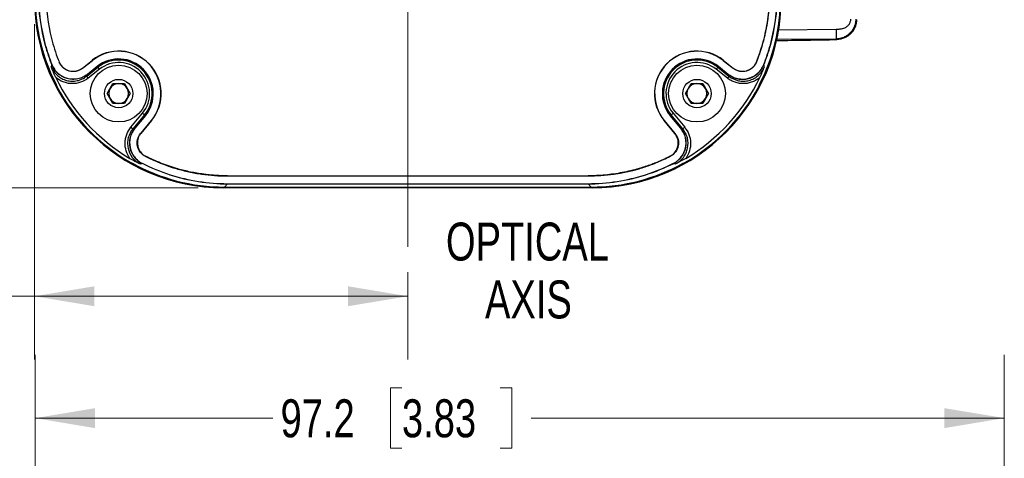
# Model space of a CAD drawing. Header units: millimetres. Extents: x 10 to 272, y 8 to 208.
# Tile 30 of 45: x 56 to 105, y 144 to 166. Entities that reach past the tile are written whole.
import ezdxf

# ---------------------------------------------------------------- set-up
doc = ezdxf.new("R2010")
doc.units = ezdxf.units.MM
doc.linetypes.add('CENTERX2', pattern=[20.32, 12.7, -2.54, 2.54, -2.54])
doc.styles.add('SLDTEXTSTYLE0', font='TXT', dxfattribs={"width": 0.75})
doc.dimstyles.new('SLDDIMSTYLE2', dxfattribs={"dimtxt": 1.905, "dimasz": 3, "dimexe": 0, "dimexo": 0.0625, "dimgap": 0.47625, "dimtad": 0, "dimtih": 1, "dimtoh": 1, "dimdec": 1, "dimlfac": 2, "dimrnd": 1e-09, "dimzin": 12, "dimdsep": 46, "dimtxsty": 'SLDTEXTSTYLE0', "dimsah": 1, "dimcen": 0.09, "dimadec": 0, "dimazin": 3, "dimtfac": 1, "dimtdec": 1, "dimtofl": 0, "dimtmove": 0, "dimatfit": 3, "dimfxl": 1, "dimfrac": 2, "dimtolj": 1, "dimtzin": 12, "dimarcsym": 0})

# ---------------------------------------------------------------- blocks, each defined once
blk = doc.blocks.new('_D_2')
at = {"color": 7, "linetype": 'Continuous', "lineweight": 18}
for p, q in [((56.877, 130.009), (56.877, 149.669)), ((105.481, 104.774), (105.481, 149.669)), ((75.274, 148.006), (74.693, 148.006)), ((74.693, 148.006), (74.693, 144.982)), ((80.2, 148.006), (80.781, 148.006)), ((80.781, 148.006), (80.781, 144.982)), ((56.877, 146.494), (68.8, 146.494)), ((105.481, 146.494), (81.747, 146.494)), ((74.693, 144.982), (75.274, 144.982)), ((80.781, 144.982), (80.2, 144.982))]:
    blk.add_line(p, q, dxfattribs=at)
for points in [[(56.877, 146.494), (59.877, 145.994), (59.877, 146.994)], [(105.481, 146.494), (102.481, 146.994), (102.481, 145.994)]]:
    blk.add_solid(points, dxfattribs=at)
at = {"color": 7, "linetype": 'Continuous', "lineweight": 18, "char_height": 1.905, "attachment_point": 1, "style": 'SLDTEXTSTYLE0'}
for s, insert in [('97.2', (69.186, 147.438)), ('3.83', (75.274, 147.438))]:
    blk.add_mtext(s, dxfattribs=dict(at, insert=insert))
blk = doc.blocks.new('_D_8')
at = {"color": 7, "linetype": 'Continuous', "lineweight": 18}
for p, q in [((56.844, 166.262), (56.844, 149.435)), ((48.914, 154.122), (48.333, 154.122)), ((48.333, 154.122), (48.333, 151.098)), ((53.84, 154.122), (54.421, 154.122)), ((54.421, 154.122), (54.421, 151.098)), ((75.568, 153.82), (75.568, 149.435)), ((56.844, 152.61), (55.388, 152.61)), ((75.568, 152.61), (56.844, 152.61)), ((48.333, 151.098), (48.914, 151.098)), ((54.421, 151.098), (53.84, 151.098))]:
    blk.add_line(p, q, dxfattribs=at)
for points in [[(56.844, 152.61), (59.844, 152.11), (59.844, 153.11)], [(75.568, 152.61), (72.568, 153.11), (72.568, 152.11)]]:
    blk.add_solid(points, dxfattribs=at)
at = {"color": 7, "linetype": 'Continuous', "lineweight": 18, "char_height": 1.905, "attachment_point": 1, "style": 'SLDTEXTSTYLE0'}
for s, insert in [('37.4', (42.826, 153.554)), ('1.47', (48.914, 153.554))]:
    blk.add_mtext(s, dxfattribs=dict(at, insert=insert))
blk = doc.blocks.new('_D_9')
at = {"color": 7, "linetype": 'Continuous', "lineweight": 18}
for p, q in [((65.048, 202.506), (39.666, 202.506)), ((42.841, 202.506), (42.841, 186.528)), ((42.841, 186.142), (42.261, 186.142)), ((42.261, 186.142), (42.261, 183.117)), ((47.768, 186.142), (48.348, 186.142)), ((48.348, 186.142), (48.348, 183.117)), ((42.261, 183.117), (42.841, 183.117)), ((42.841, 158.058), (42.841, 182.73)), ((48.348, 183.117), (47.768, 183.117)), ((65.048, 158.058), (39.666, 158.058))]:
    blk.add_line(p, q, dxfattribs=at)
for points in [[(42.841, 202.506), (42.341, 199.506), (43.341, 199.506)], [(42.841, 158.058), (43.341, 161.058), (42.341, 161.058)]]:
    blk.add_solid(points, dxfattribs=at)
at = {"color": 7, "linetype": 'Continuous', "lineweight": 18, "char_height": 1.905, "attachment_point": 1, "style": 'SLDTEXTSTYLE0'}
for s, insert in [('88.9', (36.754, 185.573)), ('3.50', (42.841, 185.573))]:
    blk.add_mtext(s, dxfattribs=dict(at, insert=insert))
blk = doc.blocks.new('SW_NOTE_8')
at = {"color": 0, "linetype": 'Continuous', "lineweight": 0, "char_height": 1.905, "attachment_point": 2, "style": 'SLDTEXTSTYLE0'}
for s, insert in [('OPTICAL', (5.149, 2.456)), ('AXIS', (5.197, -0.449))]:
    blk.add_mtext(s, dxfattribs=dict(at, insert=insert))

msp = doc.modelspace()

# ---------------------------------------------------------------- linework, layer by layer
at = {"color": 7, "linetype": 'CENTERX2', "lineweight": 18}
msp.add_line((75.568, 155.09), (75.568, 203.656), dxfattribs=at)
at = {"color": 7, "linetype": 'Continuous', "lineweight": 25}
for p, q in [((94.149, 165.988), (97.048, 166.019)), ((97.057, 165.519), (94.044, 165.487)), ((97.087, 165.49), (97.057, 165.519)), ((59.247, 164.048), (59.751, 164.447)), ((59.25, 164.059), (59.747, 164.452)), ((59.751, 164.447), (59.747, 164.452)), ((91.386, 164.447), (91.39, 164.452)), ((91.386, 164.447), (91.89, 164.048)), ((91.39, 164.452), (91.887, 164.059)), ((57.718, 164.219), (57.717, 164.22)), ((59.25, 164.059), (59.247, 164.048)), ((59.463, 163.653), (60.026, 164.099)), ((59.995, 164.138), (59.498, 163.745)), ((59.501, 163.757), (59.99, 164.144)), ((60.104, 164.001), (59.541, 163.555)), ((59.99, 164.144), (59.995, 164.138)), ((59.995, 164.138), (60.026, 164.099)), ((91.596, 163.555), (91.033, 164.001)), ((91.11, 164.099), (91.142, 164.138)), ((91.11, 164.099), (91.673, 163.653)), ((91.146, 164.144), (91.142, 164.138)), ((91.638, 163.745), (91.142, 164.138)), ((91.146, 164.144), (91.635, 163.757)), ((93.419, 164.22), (93.417, 164.233)), ((93.42, 164.22), (93.419, 164.219)), ((60.491, 162.782), (60.78, 163.282)), ((60.78, 163.282), (61.357, 163.282)), ((61.357, 163.282), (61.646, 162.782)), ((89.491, 162.782), (89.78, 163.282)), ((89.78, 163.282), (90.357, 163.282)), ((90.357, 163.282), (90.646, 162.782)), ((60.78, 162.282), (60.491, 162.782)), ((61.646, 162.782), (61.357, 162.282)), ((89.78, 162.282), (89.491, 162.782)), ((90.646, 162.782), (90.357, 162.282)), ((61.357, 162.282), (60.78, 162.282)), ((90.357, 162.282), (89.78, 162.282)), ((61.683, 161.087), (62.265, 161.79)), ((62.361, 161.71), (61.779, 161.008)), ((61.871, 161.038), (62.4, 161.678)), ((62.406, 161.673), (61.882, 161.041)), ((62.361, 161.71), (62.4, 161.678)), ((62.406, 161.673), (62.4, 161.678)), ((88.731, 161.673), (88.736, 161.678)), ((89.255, 161.041), (88.731, 161.673)), ((88.736, 161.678), (88.775, 161.71)), ((88.736, 161.678), (89.266, 161.038)), ((89.358, 161.008), (88.775, 161.71)), ((88.871, 161.79), (89.454, 161.087)), ((62.703, 161.427), (62.167, 160.781)), ((62.708, 161.423), (62.178, 160.783)), ((62.703, 161.427), (62.708, 161.423)), ((88.434, 161.427), (88.428, 161.423)), ((88.958, 160.783), (88.428, 161.423)), ((88.969, 160.781), (88.434, 161.427)), ((62.404, 159.634), (62.416, 159.636)), ((62.236, 159.279), (62.235, 159.28)), ((88.902, 159.28), (88.901, 159.279)), ((66.533, 158.645), (66.533, 158.652)), ((66.533, 158.652), (84.604, 158.652)), ((66.533, 158.645), (84.604, 158.645)), ((84.604, 158.645), (84.604, 158.652)), ((84.818, 158.058), (66.318, 158.058)), ((66.533, 158.252), (66.371, 158.09)), ((66.371, 158.09), (84.765, 158.09)), ((66.533, 158.259), (66.533, 158.252)), ((66.533, 158.259), (84.604, 158.259)), ((66.533, 158.252), (84.604, 158.252)), ((84.604, 158.259), (84.604, 158.252)), ((84.765, 158.09), (84.604, 158.252))]:
    msp.add_line(p, q, dxfattribs=at)
at = {"color": 7, "linetype": 'Continuous', "lineweight": 25, "flags": 128}
for points in [[(57.717, 164.22), (57.718, 164.226), (57.719, 164.23), (57.72, 164.233)], [(60.026, 164.099), (60.028, 164.096), (60.033, 164.09), (60.04, 164.081), (60.05, 164.069), (60.062, 164.054), (60.075, 164.037), (60.089, 164.019), (60.104, 164.001)], [(91.11, 164.099), (91.108, 164.096), (91.104, 164.09), (91.096, 164.081), (91.087, 164.069), (91.075, 164.054), (91.062, 164.037), (91.048, 164.019), (91.033, 164.001)], [(91.89, 164.048), (91.889, 164.049), (91.888, 164.053), (91.887, 164.057), (91.887, 164.059)], [(93.048, 164.369), (93.05, 164.363), (93.05, 164.362), (93.051, 164.358), (93.051, 164.356)], [(59.463, 163.653), (59.465, 163.651), (59.47, 163.645), (59.477, 163.635), (59.487, 163.623), (59.499, 163.609), (59.512, 163.592), (59.526, 163.574), (59.541, 163.555)], [(91.673, 163.653), (91.671, 163.651), (91.666, 163.645), (91.659, 163.635), (91.65, 163.623), (91.638, 163.609), (91.625, 163.592), (91.61, 163.574), (91.596, 163.555)], [(62.361, 161.71), (62.359, 161.712), (62.353, 161.717), (62.344, 161.725), (62.332, 161.735), (62.318, 161.747), (62.301, 161.76), (62.283, 161.775), (62.265, 161.79)], [(88.775, 161.71), (88.778, 161.712), (88.784, 161.717), (88.793, 161.725), (88.805, 161.735), (88.819, 161.747), (88.835, 161.76), (88.853, 161.775), (88.871, 161.79)], [(61.779, 161.008), (61.777, 161.01), (61.771, 161.014), (61.762, 161.022), (61.75, 161.032), (61.735, 161.044), (61.719, 161.057), (61.701, 161.072), (61.683, 161.087)], [(89.358, 161.008), (89.36, 161.01), (89.366, 161.014), (89.375, 161.022), (89.387, 161.032), (89.401, 161.044), (89.418, 161.057), (89.435, 161.072), (89.454, 161.087)], [(62.167, 160.781), (62.169, 160.781), (62.172, 160.782), (62.176, 160.782), (62.178, 160.783)], [(88.958, 160.783), (88.96, 160.783), (88.964, 160.782), (88.968, 160.781), (88.969, 160.781)], [(88.732, 159.634), (88.726, 159.635), (88.722, 159.636), (88.72, 159.636)], [(62.248, 159.281), (62.242, 159.28), (62.241, 159.28), (62.237, 159.28), (62.236, 159.279)], [(88.901, 159.279), (88.895, 159.28), (88.891, 159.281), (88.889, 159.281)]]:
    msp.add_lwpolyline(points, dxfattribs=at)
at = {"color": 7, "linetype": 'Continuous', "lineweight": 25}
for centre, radius in [((61.068, 162.782), 1.425), ((90.068, 162.782), 1.425), ((61.068, 162.782), 0.713), ((90.068, 162.782), 0.713)]:
    msp.add_circle(centre, radius, dxfattribs=at)
for centre, radius, start, end in [((66.318, 167.532), 9.474, 180, 270), ((84.818, 167.532), 9.474, 270, 0), ((87.668, 665.154), 499.75, 270.73274, 271.07992), ((87.818, 665.154), 499.75, 270.7155, 271.06271), ((61.068, 162.782), 2.13, 320.3558, 128.3558), ((61.068, 162.782), 2.123, 320.3558, 128.3558), ((61.068, 162.782), 1.737, 320.3558, 128.3558), ((61.068, 162.782), 1.73, 320.3558, 128.3558), ((61.068, 162.782), 1.679, 320.3558, 128.3558), ((90.068, 162.782), 2.13, 51.6442, 219.6442), ((90.068, 162.782), 2.123, 51.6442, 219.6442), ((90.068, 162.782), 1.737, 51.6442, 219.6442), ((90.068, 162.782), 1.73, 51.6442, 219.6442), ((90.068, 162.782), 1.679, 51.6442, 219.6442), ((67.367, 162.29), 9.508, 167.374, 167.4485), ((61.068, 162.782), 1.554, 320.3558, 128.3558), ((90.068, 162.782), 1.554, 51.6442, 219.6442), ((69.061, 161.199), 9.896, 165.0236, 165.0912), ((84.241, 161.777), 7.655, 14.8989, 14.9863), ((61.068, 162.782), 0.5, 150, 210), ((61.068, 162.782), 0.5, 90, 150), ((61.068, 162.782), 0.5, 30, 90), ((61.068, 162.782), 0.5, 330, 30), ((90.068, 162.782), 0.5, 150, 210), ((90.068, 162.782), 0.5, 90, 150), ((90.068, 162.782), 0.5, 30, 90), ((90.068, 162.782), 0.5, 330, 30), ((61.068, 162.782), 0.5, 210, 270), ((61.068, 162.782), 0.5, 270, 330), ((90.068, 162.782), 0.5, 210, 270), ((90.068, 162.782), 0.5, 270, 330), ((61.754, 161.626), 0.599, 281.2032, 282.2735), ((91.055, 169.675), 8.82, 258.2253, 258.298)]:
    msp.add_arc(centre, radius, start, end, dxfattribs=at)
for centre, major_axis, ratio, start_param, end_param in [((66.383, 167.596), (-6.726, -6.726), 0.998783, 5.498396, 5.974548), ((84.754, 167.596), (6.726, -6.726), 0.998783, 0.308638, 0.784789), ((63.703, 164.916), (6.823, 18.309), 0.277323, 1.711644, 1.716967), ((87.434, 164.916), (-6.823, 18.309), 0.277323, 4.566219, 4.571542), ((66.489, 167.703), (-6.726, -6.726), 0.998783, 5.944211, 6.532931), ((64.416, 164.015), (6.983, 17.246), 0.241094, 1.683683, 1.688985), ((84.647, 167.703), (6.726, -6.726), 0.998783, 6.03344, 6.622159), ((86.721, 164.015), (-6.983, 17.246), 0.241094, 4.5942, 4.599502), ((66.12, 167.333), (0.476, 10.173), 0.873123, 2.026539, 2.036502), ((66.374, 167.588), (-6.726, -6.726), 0.998783, 5.984511, 6.552051), ((84.762, 167.588), (6.726, -6.726), 0.998783, 6.01432, 6.581859), ((85.017, 167.333), (-0.476, 10.173), 0.873123, 4.246683, 4.256647), ((63.541, 166.373), (16.837, 6.53), 0.246602, 4.512691, 4.5181), ((87.596, 166.373), (16.837, -6.53), 0.246602, 4.906678, 4.912087), ((66.313, 167.527), (10.225, 1.439), 0.871404, 4.123225, 4.132563), ((66.383, 167.596), (-6.726, -6.726), 0.998783, 0.278203, 0.784789), ((64.426, 165.639), (17.899, 6.363), 0.283792, 4.484315, 4.489758), ((84.754, 167.596), (6.726, -6.726), 0.998783, 5.498396, 6.004983), ((86.711, 165.639), (17.899, -6.363), 0.283792, 4.93502, 4.940463), ((84.823, 167.527), (10.225, -1.439), 0.871404, 5.292215, 5.301553)]:
    msp.add_ellipse(centre, major_axis=major_axis, ratio=ratio, start_param=start_param, end_param=end_param, dxfattribs=at)
for points in [[(57.039, 167.746), (57.039, 166.892), (57.154, 166.038), (57.382, 165.214)], [(93.755, 165.214), (93.982, 166.038), (94.098, 166.892), (94.098, 167.746)], [(57.382, 165.214), (57.475, 164.877), (57.587, 164.545), (57.717, 164.22)], [(93.419, 164.22), (93.549, 164.545), (93.661, 164.877), (93.755, 165.214)], [(59.498, 163.745), (59.498, 163.745), (59.498, 163.745), (59.498, 163.745)], [(91.639, 163.745), (91.639, 163.745), (91.639, 163.745), (91.638, 163.745)], [(61.87, 161.038), (61.87, 161.038), (61.87, 161.038), (61.871, 161.038)], [(89.266, 161.038), (89.266, 161.038), (89.266, 161.038), (89.266, 161.038)], [(87.497, 158.703), (87.98, 158.857), (88.449, 159.05), (88.901, 159.279)], [(63.639, 158.703), (64.573, 158.405), (65.552, 158.252), (66.533, 158.252)], [(84.604, 158.252), (85.584, 158.252), (86.564, 158.405), (87.497, 158.703)]]:
    msp.add_open_spline(points, degree=3, dxfattribs=at)
for points, knots in [([(57.046, 167.746), (57.046, 166.892), (57.161, 166.039), (57.481, 164.883), (57.592, 164.554), (57.72, 164.233)], [5.4983961, 5.4983961, 5.4983961, 5.4983961, 5.7680309, 5.7680309, 5.8773769, 5.8773769, 5.8773769, 5.8773769]), ([(57.432, 167.746), (57.432, 166.998), (57.522, 166.266), (57.745, 165.369), (57.795, 165.191), (57.907, 164.836), (57.969, 164.659), (58.052, 164.442), (58.069, 164.399), (58.086, 164.357)], [0, 0, 0, 0, 0.5, 0.5, 0.625, 0.625, 0.75, 0.75, 0.7806814, 0.7806814, 0.7806814, 0.7806814]), ([(93.698, 167.746), (93.698, 167.671), (93.696, 167.522), (93.688, 167.299), (93.674, 167.076), (93.655, 166.853), (93.631, 166.632), (93.601, 166.411), (93.565, 166.191), (93.524, 165.971), (93.478, 165.753), (93.412, 165.474), (93.32, 165.139), (93.195, 164.75), (93.097, 164.496), (93.048, 164.369)], [0, 0, 0, 0, 0.064801, 0.129443, 0.193964, 0.258403, 0.3228, 0.387193, 0.451622, 0.516125, 0.580742, 0.645511, 0.763994, 0.882077, 1, 1, 1, 1]), ([(93.051, 164.356), (93.205, 164.74), (93.332, 165.132), (93.477, 165.713), (93.517, 165.894), (93.585, 166.259), (93.613, 166.444), (93.682, 167), (93.705, 167.372), (93.705, 167.746)], [0.2203811, 0.2203811, 0.2203811, 0.2203811, 0.5, 0.5, 0.625, 0.625, 0.75, 0.75, 1, 1, 1, 1]), ([(93.417, 164.233), (93.545, 164.554), (93.656, 164.883), (93.975, 166.039), (94.091, 166.892), (94.091, 167.746)], [0.4058084, 0.4058084, 0.4058084, 0.4058084, 0.5151544, 0.5151544, 0.7847892, 0.7847892, 0.7847892, 0.7847892]), ([(97.048, 166.019), (97.064, 166.019), (97.097, 166.02), (97.147, 166.02), (97.199, 166.021), (97.276, 166.026), (97.373, 166.042), (97.493, 166.084), (97.604, 166.153), (97.684, 166.236), (97.733, 166.315), (97.761, 166.381), (97.78, 166.451), (97.783, 166.499), (97.784, 166.523)], [0, 0, 0, 0, 0.049263, 0.098527, 0.150027, 0.204229, 0.328046, 0.443732, 0.580494, 0.714096, 0.78504, 0.855949, 0.928772, 1, 1, 1, 1]), ([(98.034, 166.523), (98.034, 166.504), (98.033, 166.464), (98.027, 166.403), (98.018, 166.341), (98.004, 166.277), (97.986, 166.212), (97.96, 166.14), (97.923, 166.06), (97.879, 165.983), (97.823, 165.903), (97.734, 165.797), (97.602, 165.688), (97.447, 165.603), (97.309, 165.554), (97.181, 165.526), (97.097, 165.521), (97.057, 165.519)], [0, 0, 0, 0, 0.037032, 0.075634, 0.115846, 0.157702, 0.201233, 0.246467, 0.305412, 0.371577, 0.417703, 0.497342, 0.641471, 0.750176, 0.840111, 0.923292, 1, 1, 1, 1]), ([(98.068, 166.489), (98.068, 166.424), (98.062, 166.36), (98.037, 166.234), (98.018, 166.171), (97.969, 166.051), (97.939, 165.994), (97.869, 165.886), (97.827, 165.835), (97.737, 165.743), (97.688, 165.702), (97.581, 165.628), (97.524, 165.597), (97.347, 165.52), (97.217, 165.492), (97.087, 165.49)], [0, 0, 0, 0, 0.125, 0.125, 0.25, 0.25, 0.375, 0.375, 0.5, 0.5, 0.625, 0.625, 0.75, 0.75, 1, 1, 1, 1]), ([(97.048, 166.019), (97.049, 165.961), (97.05, 165.898), (97.052, 165.776), (97.053, 165.717), (97.055, 165.62), (97.056, 165.582), (97.057, 165.532), (97.057, 165.52), (97.057, 165.519)], [0, 0, 0, 0, 0.25, 0.25, 0.5, 0.5, 0.75, 0.75, 1, 1, 1, 1]), ([(57.913, 163.593), (57.87, 163.682), (57.83, 163.771), (57.755, 163.947), (57.72, 164.034), (57.686, 164.121)], [0, 0, 0, 0, 0.5, 0.5, 1, 1, 1, 1]), ([(57.686, 164.121), (57.719, 164.038), (57.763, 163.959), (57.866, 163.814), (57.925, 163.749), (58.059, 163.631), (58.132, 163.58), (58.288, 163.497), (58.373, 163.464), (58.544, 163.419), (58.631, 163.407), (58.81, 163.403), (58.899, 163.411), (59.072, 163.447), (59.158, 163.476), (59.318, 163.551), (59.393, 163.597), (59.463, 163.653)], [0, 0, 0, 0, 0.125, 0.125, 0.25, 0.25, 0.375, 0.375, 0.5, 0.5, 0.625, 0.625, 0.75, 0.75, 0.875, 0.875, 1, 1, 1, 1]), ([(59.498, 163.745), (59.427, 163.689), (59.352, 163.643), (59.191, 163.568), (59.105, 163.54), (58.931, 163.504), (58.842, 163.496), (58.664, 163.501), (58.576, 163.514), (58.404, 163.559), (58.32, 163.592), (58.164, 163.676), (58.09, 163.727), (57.956, 163.845), (57.897, 163.911), (57.794, 164.057), (57.751, 164.136), (57.718, 164.219)], [0, 0, 0, 0, 0.125, 0.125, 0.25, 0.25, 0.375, 0.375, 0.5, 0.5, 0.625, 0.625, 0.75, 0.75, 0.875, 0.875, 1, 1, 1, 1]), ([(57.72, 164.233), (57.753, 164.149), (57.795, 164.071), (57.897, 163.926), (57.958, 163.858), (58.09, 163.74), (58.164, 163.688), (58.321, 163.603), (58.404, 163.571), (58.576, 163.525), (58.666, 163.512), (58.843, 163.506), (58.933, 163.514), (59.108, 163.55), (59.192, 163.578), (59.354, 163.653), (59.431, 163.701), (59.501, 163.757)], [0, 0, 0, 0, 0.125, 0.125, 0.25, 0.25, 0.375, 0.375, 0.5, 0.5, 0.625, 0.625, 0.75, 0.75, 0.875, 0.875, 1, 1, 1, 1]), ([(59.247, 164.048), (59.201, 164.011), (59.152, 163.981), (59.047, 163.932), (58.991, 163.913), (58.821, 163.878), (58.702, 163.881), (58.477, 163.941), (58.372, 163.997), (58.241, 164.113), (58.203, 164.156), (58.136, 164.251), (58.107, 164.302), (58.086, 164.357)], [0, 0, 0, 0, 0.125, 0.125, 0.25, 0.25, 0.5, 0.5, 0.75, 0.75, 0.875, 0.875, 1, 1, 1, 1]), ([(58.088, 164.369), (58.11, 164.314), (58.138, 164.264), (58.204, 164.169), (58.244, 164.125), (58.374, 164.009), (58.479, 163.953), (58.703, 163.893), (58.822, 163.889), (58.993, 163.925), (59.048, 163.943), (59.154, 163.992), (59.204, 164.023), (59.25, 164.059)], [0, 0, 0, 0, 0.125, 0.125, 0.25, 0.25, 0.5, 0.5, 0.75, 0.75, 0.875, 0.875, 1, 1, 1, 1]), ([(91.635, 163.757), (91.706, 163.701), (91.781, 163.654), (91.942, 163.579), (92.029, 163.55), (92.202, 163.514), (92.292, 163.506), (92.471, 163.511), (92.559, 163.524), (92.731, 163.57), (92.815, 163.603), (92.971, 163.687), (93.045, 163.739), (93.179, 163.858), (93.238, 163.924), (93.34, 164.07), (93.384, 164.149), (93.417, 164.233)], [0, 0, 0, 0, 0.125, 0.125, 0.25, 0.25, 0.375, 0.375, 0.5, 0.5, 0.625, 0.625, 0.75, 0.75, 0.875, 0.875, 1, 1, 1, 1]), ([(91.639, 163.745), (91.78, 163.634), (91.946, 163.557), (92.206, 163.504), (92.296, 163.496), (92.474, 163.501), (92.561, 163.514), (92.734, 163.56), (92.817, 163.593), (92.973, 163.676), (93.047, 163.728), (93.247, 163.904), (93.352, 164.053), (93.419, 164.219)], [0, 0, 0, 0, 0.25, 0.25, 0.375, 0.375, 0.5, 0.5, 0.625, 0.625, 0.75, 0.75, 1, 1, 1, 1]), ([(91.673, 163.653), (91.814, 163.542), (91.977, 163.465), (92.239, 163.41), (92.327, 163.403), (92.505, 163.407), (92.594, 163.42), (92.765, 163.465), (92.849, 163.497), (93.006, 163.581), (93.078, 163.631), (93.212, 163.749), (93.272, 163.816), (93.374, 163.96), (93.417, 164.038), (93.451, 164.121)], [0, 0, 0, 0, 0.25, 0.25, 0.375, 0.375, 0.5, 0.5, 0.625, 0.625, 0.75, 0.75, 0.875, 0.875, 1, 1, 1, 1]), ([(91.887, 164.059), (91.933, 164.023), (91.982, 163.992), (92.087, 163.943), (92.143, 163.924), (92.313, 163.889), (92.432, 163.892), (92.657, 163.952), (92.762, 164.008), (92.893, 164.124), (92.931, 164.167), (92.998, 164.262), (93.027, 164.314), (93.048, 164.369)], [0, 0, 0, 0, 0.125, 0.125, 0.25, 0.25, 0.5, 0.5, 0.75, 0.75, 0.875, 0.875, 1, 1, 1, 1]), ([(93.051, 164.356), (93.029, 164.302), (93.002, 164.251), (92.935, 164.157), (92.896, 164.113), (92.766, 163.998), (92.661, 163.941), (92.436, 163.881), (92.317, 163.878), (92.146, 163.913), (92.091, 163.931), (91.986, 163.98), (91.936, 164.011), (91.89, 164.048)], [0, 0, 0, 0, 0.125, 0.125, 0.25, 0.25, 0.5, 0.5, 0.75, 0.75, 0.875, 0.875, 1, 1, 1, 1]), ([(93.224, 163.593), (93.267, 163.682), (93.306, 163.771), (93.382, 163.947), (93.417, 164.034), (93.451, 164.121)], [0, 0, 0, 0, 0.5, 0.5, 1, 1, 1, 1]), ([(59.541, 163.555), (59.424, 163.463), (59.295, 163.393), (59.013, 163.298), (58.867, 163.276), (58.645, 163.282), (58.572, 163.29), (58.428, 163.319), (58.357, 163.339), (58.15, 163.42), (58.025, 163.496), (57.913, 163.593)], [0, 0, 0, 0, 0.25, 0.25, 0.5, 0.5, 0.625, 0.625, 0.75, 0.75, 1, 1, 1, 1]), ([(93.224, 163.593), (93.168, 163.545), (93.109, 163.501), (92.983, 163.425), (92.915, 163.392), (92.778, 163.339), (92.708, 163.319), (92.564, 163.29), (92.49, 163.282), (92.343, 163.278), (92.27, 163.283), (92.125, 163.305), (92.052, 163.322), (91.913, 163.369), (91.846, 163.398), (91.716, 163.468), (91.654, 163.509), (91.596, 163.555)], [0, 0, 0, 0, 0.125, 0.125, 0.25, 0.25, 0.375, 0.375, 0.5, 0.5, 0.625, 0.625, 0.75, 0.75, 0.875, 0.875, 1, 1, 1, 1]), ([(61.633, 159.525), (61.549, 159.64), (61.486, 159.768), (61.404, 160.034), (61.385, 160.176), (61.392, 160.385), (61.4, 160.454), (61.428, 160.592), (61.447, 160.66), (61.522, 160.856), (61.593, 160.979), (61.683, 161.087)], [0, 0, 0, 0, 0.25, 0.25, 0.5, 0.5, 0.625, 0.625, 0.75, 0.75, 1, 1, 1, 1]), ([(61.779, 161.008), (61.724, 160.941), (61.676, 160.868), (61.599, 160.716), (61.57, 160.636), (61.528, 160.469), (61.516, 160.384), (61.513, 160.214), (61.52, 160.127), (61.572, 159.876), (61.644, 159.716), (61.799, 159.512), (61.859, 159.449), (61.99, 159.339), (62.061, 159.292), (62.138, 159.253)], [0, 0, 0, 0, 0.125, 0.125, 0.25, 0.25, 0.375, 0.375, 0.5, 0.5, 0.75, 0.75, 0.875, 0.875, 1, 1, 1, 1]), ([(61.87, 161.038), (61.815, 160.971), (61.768, 160.899), (61.691, 160.745), (61.661, 160.664), (61.62, 160.498), (61.608, 160.413), (61.605, 160.24), (61.613, 160.155), (61.648, 159.988), (61.675, 159.905), (61.746, 159.75), (61.79, 159.676), (61.895, 159.539), (61.954, 159.477), (62.085, 159.367), (62.158, 159.319), (62.235, 159.28)], [0, 0, 0, 0, 0.125, 0.125, 0.25, 0.25, 0.375, 0.375, 0.5, 0.5, 0.625, 0.625, 0.75, 0.75, 0.875, 0.875, 1, 1, 1, 1]), ([(61.882, 161.041), (61.826, 160.974), (61.779, 160.902), (61.702, 160.749), (61.672, 160.667), (61.61, 160.418), (61.606, 160.241), (61.658, 159.99), (61.686, 159.907), (61.757, 159.751), (61.801, 159.677), (61.906, 159.54), (61.966, 159.478), (62.098, 159.368), (62.17, 159.32), (62.248, 159.281)], [0, 0, 0, 0, 0.125, 0.125, 0.25, 0.25, 0.5, 0.5, 0.625, 0.625, 0.75, 0.75, 0.875, 0.875, 1, 1, 1, 1]), ([(88.889, 159.281), (88.966, 159.32), (89.038, 159.367), (89.17, 159.477), (89.23, 159.54), (89.387, 159.744), (89.46, 159.904), (89.513, 160.156), (89.521, 160.243), (89.518, 160.414), (89.507, 160.499), (89.465, 160.668), (89.435, 160.748), (89.358, 160.901), (89.31, 160.974), (89.255, 161.041)], [0, 0, 0, 0, 0.125, 0.125, 0.25, 0.25, 0.5, 0.5, 0.625, 0.625, 0.75, 0.75, 0.875, 0.875, 1, 1, 1, 1]), ([(88.902, 159.28), (88.979, 159.319), (89.051, 159.367), (89.183, 159.477), (89.243, 159.54), (89.346, 159.676), (89.391, 159.75), (89.462, 159.907), (89.488, 159.988), (89.523, 160.155), (89.531, 160.242), (89.528, 160.413), (89.517, 160.498), (89.475, 160.665), (89.446, 160.745), (89.369, 160.898), (89.322, 160.971), (89.266, 161.038)], [0, 0, 0, 0, 0.125, 0.125, 0.25, 0.25, 0.375, 0.375, 0.5, 0.5, 0.625, 0.625, 0.75, 0.75, 0.875, 0.875, 1, 1, 1, 1]), ([(88.999, 159.253), (89.076, 159.292), (89.148, 159.34), (89.278, 159.45), (89.338, 159.512), (89.442, 159.649), (89.485, 159.723), (89.556, 159.878), (89.582, 159.961), (89.633, 160.212), (89.629, 160.388), (89.567, 160.636), (89.537, 160.718), (89.459, 160.87), (89.413, 160.941), (89.358, 161.008)], [0, 0, 0, 0, 0.125, 0.125, 0.25, 0.25, 0.375, 0.375, 0.5, 0.5, 0.75, 0.75, 0.875, 0.875, 1, 1, 1, 1]), ([(89.454, 161.087), (89.544, 160.978), (89.614, 160.858), (89.714, 160.594), (89.742, 160.457), (89.751, 160.174), (89.733, 160.035), (89.65, 159.766), (89.587, 159.64), (89.504, 159.525)], [0, 0, 0, 0, 0.25, 0.25, 0.5, 0.5, 0.75, 0.75, 1, 1, 1, 1]), ([(62.404, 159.634), (62.354, 159.66), (62.308, 159.69), (62.222, 159.762), (62.182, 159.803), (62.081, 159.936), (62.033, 160.041), (61.999, 160.204), (61.994, 160.261), (61.996, 160.373), (62.003, 160.428), (62.044, 160.592), (62.095, 160.694), (62.167, 160.781)], [0, 0, 0, 0, 0.125, 0.125, 0.25, 0.25, 0.5, 0.5, 0.625, 0.625, 0.75, 0.75, 1, 1, 1, 1]), ([(62.178, 160.783), (62.142, 160.739), (62.112, 160.693), (62.061, 160.593), (62.041, 160.54), (62.001, 160.377), (61.999, 160.262), (62.033, 160.098), (62.05, 160.044), (62.097, 159.942), (62.125, 159.894), (62.228, 159.76), (62.315, 159.687), (62.416, 159.636)], [0, 0, 0, 0, 0.125, 0.125, 0.25, 0.25, 0.5, 0.5, 0.625, 0.625, 0.75, 0.75, 1, 1, 1, 1]), ([(88.72, 159.636), (88.77, 159.662), (88.817, 159.692), (88.903, 159.764), (88.942, 159.805), (89.044, 159.938), (89.092, 160.042), (89.126, 160.206), (89.132, 160.263), (89.129, 160.375), (89.122, 160.43), (89.081, 160.595), (89.03, 160.696), (88.958, 160.783)], [0, 0, 0, 0, 0.125, 0.125, 0.25, 0.25, 0.5, 0.5, 0.625, 0.625, 0.75, 0.75, 1, 1, 1, 1]), ([(88.969, 160.781), (89.005, 160.737), (89.036, 160.691), (89.086, 160.591), (89.106, 160.538), (89.146, 160.375), (89.149, 160.26), (89.115, 160.096), (89.097, 160.042), (89.051, 159.94), (89.022, 159.893), (88.919, 159.758), (88.832, 159.685), (88.732, 159.634)], [0, 0, 0, 0, 0.125, 0.125, 0.25, 0.25, 0.5, 0.5, 0.625, 0.625, 0.75, 0.75, 1, 1, 1, 1]), ([(61.633, 159.525), (61.717, 159.475), (61.802, 159.428), (61.97, 159.337), (62.054, 159.294), (62.138, 159.253)], [0, 0, 0, 0, 0.5, 0.5, 1, 1, 1, 1]), ([(62.404, 159.634), (62.902, 159.381), (63.42, 159.175), (64.166, 158.955), (64.378, 158.901), (64.804, 158.808), (65.018, 158.769), (65.662, 158.676), (66.096, 158.645), (66.533, 158.645)], [0.1766757, 0.1766757, 0.1766757, 0.1766757, 0.5, 0.5, 0.625, 0.625, 0.75, 0.75, 1, 1, 1, 1]), ([(66.533, 158.652), (66.46, 158.652), (66.315, 158.653), (66.098, 158.662), (65.881, 158.674), (65.665, 158.693), (65.449, 158.716), (65.09, 158.763), (64.59, 158.854), (64.034, 158.996), (63.562, 159.147), (63.172, 159.292), (62.789, 159.453), (62.54, 159.575), (62.416, 159.636)], [0, 0, 0, 0, 0.050921, 0.10178, 0.152604, 0.203423, 0.254266, 0.305162, 0.457842, 0.610574, 0.708367, 0.805733, 0.902875, 1, 1, 1, 1]), ([(88.72, 159.636), (88.664, 159.608), (88.553, 159.552), (88.243, 159.407), (87.783, 159.217), (87.233, 159.034), (86.744, 158.903), (86.322, 158.812), (85.896, 158.74), (85.468, 158.69), (85.037, 158.658), (84.748, 158.654), (84.604, 158.652)], [0, 0, 0, 0, 0.043767, 0.087577, 0.240264, 0.393026, 0.494529, 0.595591, 0.696438, 0.797303, 0.898414, 1, 1, 1, 1]), ([(84.604, 158.645), (85.478, 158.645), (86.331, 158.768), (87.371, 159.073), (87.579, 159.142), (87.987, 159.294), (88.188, 159.377), (88.502, 159.52), (88.617, 159.576), (88.732, 159.634)], [0, 0, 0, 0, 0.5, 0.5, 0.625, 0.625, 0.75, 0.75, 0.8236963, 0.8236963, 0.8236963, 0.8236963]), ([(89.504, 159.525), (89.419, 159.475), (89.335, 159.428), (89.166, 159.337), (89.083, 159.294), (88.999, 159.253)], [0, 0, 0, 0, 0.5, 0.5, 1, 1, 1, 1]), ([(62.248, 159.281), (62.696, 159.054), (63.163, 158.863), (64.574, 158.412), (65.553, 158.259), (66.533, 158.259)], [0.3166331, 0.3166331, 0.3166331, 0.3166331, 0.4754386, 0.4754386, 0.7847892, 0.7847892, 0.7847892, 0.7847892]), ([(84.604, 158.259), (85.583, 158.259), (86.562, 158.412), (87.974, 158.863), (88.44, 159.054), (88.889, 159.281)], [5.4983961, 5.4983961, 5.4983961, 5.4983961, 5.8077467, 5.8077467, 5.9665523, 5.9665523, 5.9665523, 5.9665523])]:
    msp.add_open_spline(points, degree=3, knots=knots, dxfattribs=at)

# ---------------------------------------------------------------- block references
at = {"color": 7, "linetype": 'Continuous', "lineweight": 0}
msp.add_blockref('SW_NOTE_8', (76.419, 153.852), dxfattribs=at)

# ---------------------------------------------------------------- dimensions: what is measured, and where the dimension line sits
at = {"color": 7, "linetype": 'Continuous', "lineweight": 18}
dim = msp.add_linear_dim(base=(42.841, 158.058), p1=(66.318, 202.506), p2=(66.318, 158.058), angle=90, dimstyle='SLDDIMSTYLE2', dxfattribs=at)
dim.commit()
dim.dimension.update_dxf_attribs({"geometry": '_D_9', "text_midpoint": (42.841, 184.629), "dimtype": 160})
for base, p1, p2, picture, middle in [((75.568, 152.61), (56.844, 167.532), (75.568, 155.09), '_D_8', (48.914, 152.61)), ((105.481, 146.494), (56.877, 128.739), (105.481, 103.504), '_D_2', (75.274, 146.494))]:
    dim = msp.add_linear_dim(base=base, p1=p1, p2=p2, dimstyle='SLDDIMSTYLE2', dxfattribs=at)
    dim.commit()
    dim.dimension.update_dxf_attribs({"geometry": picture, "text_midpoint": middle, "dimtype": 160})

doc.saveas('drawing.dxf')
